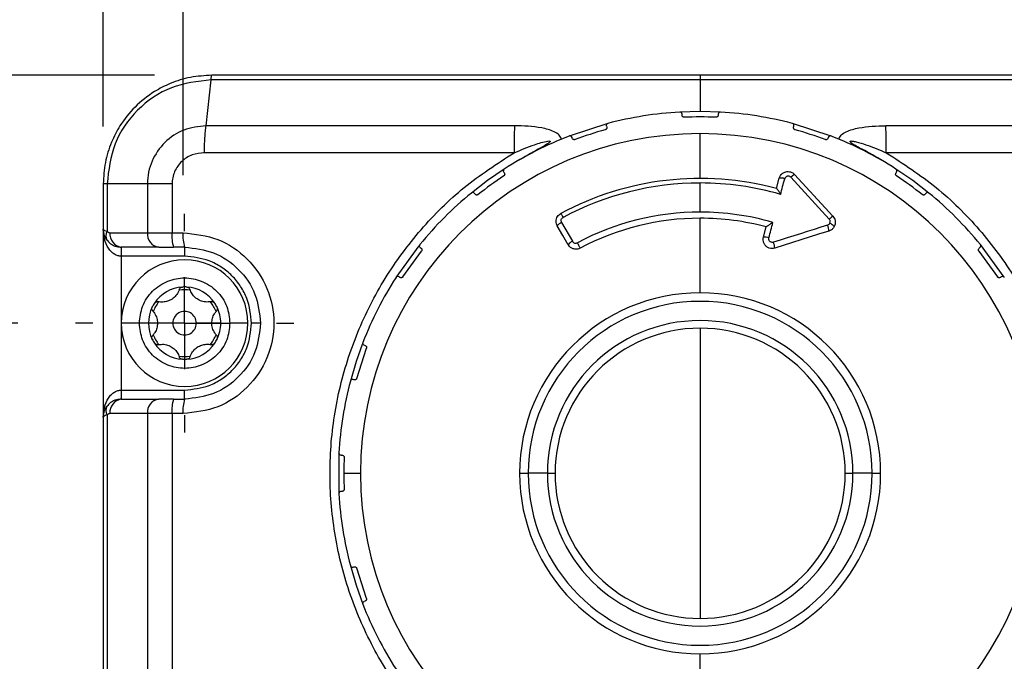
# Model space of a CAD drawing. Header units: millimetres. Extents: x 16 to 683, y 16 to 524.
# Tile 7 of 26: x 127 to 181, y 366 to 402. Entities that reach past the tile are written whole.
import ezdxf

# ---------------------------------------------------------------- set-up
doc = ezdxf.new("R2010")
doc.units = ezdxf.units.MM
doc.header["$LTSCALE"] = 2.5
doc.linetypes.add('CENTERX2', pattern=[20.32, 12.7, -2.54, 2.54, -2.54])
doc.layers.add('CENTER', color=40, linetype='CENTERX2')
doc.layers.add('DIMENSIONS', color=140, linetype='Continuous', lineweight=25)
doc.styles.add('SLDTEXTSTYLE0', font='TXT', dxfattribs={"width": 0.7})
doc.dimstyles.new('SLDDIMSTYLE0', dxfattribs={"dimtxt": 5.39502, "dimasz": 8.255, "dimexe": 0, "dimexo": 0.0625, "dimgap": 1.348755, "dimtad": 0, "dimtih": 1, "dimtoh": 1, "dimrnd": 1e-09, "dimzin": 12, "dimdsep": 46, "dimtxsty": 'SLDTEXTSTYLE0', "dimsah": 1, "dimcen": 0.09, "dimadec": 0, "dimazin": 3, "dimtfac": 1, "dimtmove": 0, "dimatfit": 0, "dimfxl": 0, "dimfrac": 2, "dimtolj": 1, "dimtzin": 12, "dimarcsym": 0})
doc.dimstyles.new('SLDDIMSTYLE1', dxfattribs={"dimtxt": 5.39502, "dimasz": 8.255, "dimexe": 0, "dimexo": 0.0625, "dimgap": 1.348755, "dimtad": 0, "dimtih": 1, "dimtoh": 1, "dimrnd": 1e-09, "dimzin": 12, "dimdsep": 46, "dimtxsty": 'SLDTEXTSTYLE0', "dimsah": 1, "dimcen": 0.09, "dimadec": 0, "dimazin": 3, "dimtfac": 1, "dimtofl": 0, "dimtmove": 0, "dimatfit": 3, "dimfxl": 0, "dimfrac": 2, "dimtolj": 1, "dimtzin": 12, "dimarcsym": 0})
doc.dimstyles.new('SLDDIMSTYLE2', dxfattribs={"dimtxt": 5.39502, "dimasz": 8.255, "dimexe": 0, "dimexo": 0.0625, "dimgap": 1.348755, "dimtad": 0, "dimtih": 1, "dimtoh": 1, "dimrnd": 1e-09, "dimzin": 4, "dimdsep": 46, "dimtxsty": 'SLDTEXTSTYLE0', "dimsah": 1, "dimcen": 0.09, "dimadec": 0, "dimazin": 1, "dimtfac": 1, "dimtofl": 0, "dimtmove": 0, "dimatfit": 3, "dimfxl": 0, "dimfrac": 2, "dimtolj": 1, "dimtzin": 12, "dimarcsym": 0})

# ---------------------------------------------------------------- blocks, each defined once
blk = doc.blocks.new('_D')
at = {"layer": 'DIMENSIONS'}
for p, q in [((135.977, 392.965), (135.977, 427.072)), ((193.144, 392.965), (193.144, 427.072)), ((135.977, 419.135), (120.102, 419.135)), ((156.09, 419.135), (154.278, 419.135)), ((154.278, 419.135), (154.278, 410.56)), ((172.121, 419.135), (173.933, 419.135)), ((173.933, 419.135), (173.933, 410.56)), ((193.144, 419.135), (209.019, 419.135)), ((154.278, 410.56), (156.09, 410.56)), ((173.933, 410.56), (172.121, 410.56))]:
    blk.add_line(p, q, dxfattribs=at)
for points in [[(135.977, 419.135), (127.722, 420.405), (127.722, 417.865)], [(193.144, 419.135), (201.399, 417.865), (201.399, 420.405)]]:
    blk.add_solid(points, dxfattribs=at)
at = {"layer": 'DIMENSIONS', "char_height": 5.2917, "attachment_point": 1, "style": 'SLDTEXTSTYLE0'}
for s, insert in [('57.2', (156.09, 427.164)), ('2.25', (156.09, 417.382))]:
    blk.add_mtext(s, dxfattribs=dict(at, insert=insert))
blk = doc.blocks.new('_D_1')
at = {"layer": 'DIMENSIONS'}
for p, q in [((126.845, 384.79), (102.56, 384.79)), ((110.497, 384.79), (110.497, 365.808)), ((102.482, 356.026), (100.67, 356.026)), ((100.67, 356.026), (100.67, 347.451)), ((118.513, 356.026), (120.325, 356.026)), ((120.325, 356.026), (120.325, 347.451)), ((100.67, 347.451), (102.482, 347.451)), ((120.325, 347.451), (118.513, 347.451)), ((110.497, 318.19), (110.497, 346.243)), ((126.845, 318.19), (102.56, 318.19))]:
    blk.add_line(p, q, dxfattribs=at)
for points in [[(110.497, 384.79), (109.227, 376.535), (111.767, 376.535)], [(110.497, 318.19), (111.767, 326.445), (109.227, 326.445)]]:
    blk.add_solid(points, dxfattribs=at)
at = {"layer": 'DIMENSIONS', "char_height": 5.2917, "attachment_point": 1, "style": 'SLDTEXTSTYLE0'}
for s, insert in [('66.6', (102.482, 364.055)), ('2.62', (102.482, 354.273))]:
    blk.add_mtext(s, dxfattribs=dict(at, insert=insert))
blk = doc.blocks.new('_D_2')
at = {"layer": 'DIMENSIONS'}
for p, q in [((131.56, 395.665), (131.56, 448.429)), ((197.56, 395.665), (197.56, 448.429)), ((131.56, 440.492), (148.779, 440.492)), ((156.09, 440.492), (154.278, 440.492)), ((154.278, 440.492), (154.278, 431.917)), ((172.121, 440.492), (173.933, 440.492)), ((173.933, 440.492), (173.933, 431.917)), ((197.56, 440.492), (179.432, 440.492)), ((154.278, 431.917), (156.09, 431.917)), ((173.933, 431.917), (172.121, 431.917))]:
    blk.add_line(p, q, dxfattribs=at)
for points in [[(131.56, 440.492), (139.815, 439.222), (139.815, 441.762)], [(197.56, 440.492), (189.305, 441.762), (189.305, 439.222)]]:
    blk.add_solid(points, dxfattribs=at)
at = {"layer": 'DIMENSIONS', "char_height": 5.2917, "attachment_point": 1, "style": 'SLDTEXTSTYLE0'}
for s, insert in [('66.0', (156.09, 448.521)), ('2.60', (156.09, 438.739))]:
    blk.add_mtext(s, dxfattribs=dict(at, insert=insert))
blk = doc.blocks.new('_D_3')
at = {"layer": 'DIMENSIONS'}
for p, q in [((134.385, 398.49), (76.038, 398.49)), ((83.975, 398.49), (83.975, 365.808)), ((75.959, 356.026), (74.148, 356.026)), ((74.148, 356.026), (74.148, 347.451)), ((91.991, 356.026), (93.803, 356.026)), ((93.803, 356.026), (93.803, 347.451)), ((74.148, 347.451), (75.959, 347.451)), ((93.803, 347.451), (91.991, 347.451)), ((83.975, 304.49), (83.975, 346.243)), ((134.385, 304.49), (76.038, 304.49))]:
    blk.add_line(p, q, dxfattribs=at)
for points in [[(83.975, 398.49), (82.705, 390.235), (85.245, 390.235)], [(83.975, 304.49), (85.245, 312.745), (82.705, 312.745)]]:
    blk.add_solid(points, dxfattribs=at)
at = {"layer": 'DIMENSIONS', "char_height": 5.2917, "attachment_point": 1, "style": 'SLDTEXTSTYLE0'}
for s, insert in [('94.0', (75.959, 364.055)), ('3.70', (75.959, 354.273))]:
    blk.add_mtext(s, dxfattribs=dict(at, insert=insert))
blk = doc.blocks.new('SW_CENTERMARKSYMBOL_0')
at = {"layer": 'CENTER', "color": 0}
for p, q in [((0, 5.08), (0, 6.04)), ((0, 0), (0, 2.54)), ((-5.08, 0), (-6.04, 0)), ((0, 0), (-2.54, 0)), ((0, 0), (0, -2.54)), ((0, 0), (2.54, 0)), ((5.08, 0), (6.04, 0)), ((0, -5.08), (0, -6.04))]:
    blk.add_line(p, q, dxfattribs=at)

msp = doc.modelspace()

# ---------------------------------------------------------------- linework, layer by layer
for p, q in [((164.56, 398.49), (137.56, 398.49)), ((164.56, 398.49), (164.56, 398.238)), ((191.56, 398.49), (164.56, 398.49)), ((137.246, 395.705), (137.532, 398.238)), ((164.56, 398.238), (137.532, 398.238)), ((164.56, 398.238), (164.56, 396.49)), ((164.56, 396.49), (163.434, 396.459)), ((163.56, 396.291), (163.56, 396.339)), ((165.687, 396.459), (164.56, 396.49)), ((165.56, 396.339), (165.56, 396.291)), ((159.461, 395.829), (157.318, 395.133)), ((171.803, 395.133), (169.659, 395.829)), ((154.295, 395.705), (137.246, 395.705)), ((159.378, 395.676), (159.372, 395.713)), ((159.378, 395.676), (159.393, 395.631)), ((164.56, 392.79), (164.56, 395.269)), ((169.722, 395.594), (169.728, 395.631)), ((169.728, 395.631), (169.743, 395.676)), ((191.875, 395.705), (174.826, 395.705)), ((157.491, 395.013), (157.476, 395.058)), ((171.645, 395.058), (171.63, 395.013)), ((154.27, 394.209), (137.149, 394.209)), ((191.972, 394.21), (174.851, 394.209)), ((153.703, 393.136), (153.68, 393.206)), ((153.703, 393.136), (153.731, 393.097)), ((175.39, 393.097), (175.418, 393.136)), ((131.56, 392.49), (131.56, 389.99)), ((134.004, 392.49), (131.773, 392.49)), ((131.773, 392.49), (131.773, 389.867)), ((134.004, 392.49), (134.004, 389.79)), ((135.365, 392.49), (135.365, 389.79)), ((164.56, 390.93), (164.56, 392.538)), ((168.779, 392.235), (168.93, 392.798)), ((168.93, 392.798), (168.931, 392.803)), ((169.234, 392.769), (169.234, 392.771)), ((171.698, 390.536), (169.575, 392.852)), ((171.898, 390.697), (169.782, 393.007)), ((152.113, 391.921), (152.085, 391.96)), ((177.036, 391.96), (177.008, 391.921)), ((156.901, 390.359), (156.901, 390.358)), ((156.901, 390.358), (157.504, 389.315)), ((164.56, 386.468), (164.56, 390.59)), ((131.56, 389.99), (131.56, 379.59)), ((131.931, 389.79), (134.004, 389.79)), ((134.004, 389.79), (135.365, 389.79)), ((135.365, 389.79), (135.977, 389.79)), ((168.059, 389.546), (168.21, 390.11)), ((134.634, 388.99), (132.56, 388.99)), ((132.56, 388.99), (132.56, 388.49)), ((134.634, 388.99), (135.451, 388.99)), ((136.06, 388.99), (135.451, 388.99)), ((136.06, 388.99), (136.06, 388.49)), ((149.01, 389.068), (147.745, 387.318)), ((148.124, 387.351), (149.153, 388.766)), ((149.09, 388.966), (149.129, 388.938)), ((179.968, 388.766), (180.996, 387.351)), ((179.992, 388.938), (180.03, 388.966)), ((181.362, 387.34), (180.054, 389.137)), ((136.06, 388.49), (132.56, 388.49)), ((132.56, 388.49), (132.56, 381.09)), ((147.954, 387.32), (147.915, 387.348)), ((181.206, 387.348), (181.167, 387.32)), ((133.56, 384.79), (132.56, 384.79)), ((135.41, 384.79), (134.56, 384.79)), ((137.56, 384.79), (136.71, 384.79)), ((138.06, 384.79), (137.56, 384.79)), ((139.56, 384.79), (138.56, 384.79)), ((140.26, 384.79), (139.76, 384.79)), ((164.56, 384.512), (164.56, 376.49)), ((145.573, 381.74), (146.113, 383.404)), ((145.992, 383.575), (146.038, 383.56)), ((145.42, 381.658), (145.374, 381.673)), ((132.56, 381.09), (132.56, 380.59)), ((132.56, 381.09), (136.06, 381.09)), ((136.06, 380.59), (136.06, 381.09)), ((132.56, 380.59), (134.634, 380.59)), ((135.451, 380.59), (134.634, 380.59)), ((135.451, 380.59), (136.06, 380.59)), ((131.56, 379.59), (131.56, 323.39)), ((131.773, 379.714), (131.773, 323.267)), ((134.004, 379.79), (131.931, 379.79)), ((135.365, 379.79), (134.004, 379.79)), ((134.004, 379.79), (134.004, 323.19)), ((135.365, 379.79), (135.365, 323.19)), ((135.977, 379.79), (135.365, 379.79)), ((144.592, 377.613), (144.592, 375.367)), ((144.592, 377.613), (144.592, 377.61)), ((144.712, 377.49), (144.76, 377.49)), ((144.86, 376.49), (145.781, 376.49)), ((154.582, 376.49), (155.054, 376.49)), ((156.116, 376.49), (155.054, 376.49)), ((156.116, 376.49), (156.539, 376.49)), ((164.56, 376.49), (164.56, 368.469)), ((172.582, 376.49), (173.005, 376.49)), ((174.067, 376.49), (173.005, 376.49)), ((174.067, 376.49), (174.538, 376.49)), ((144.592, 375.367), (144.592, 375.37)), ((144.76, 375.49), (144.712, 375.49)), ((145.374, 371.308), (145.42, 371.323)), ((146.113, 369.577), (145.573, 371.24)), ((146.038, 369.42), (145.992, 369.406)), ((164.56, 362.39), (164.56, 366.512))]:
    msp.add_line(p, q)
at = {"flags": 128}
for points in [[(191.589, 398.237), (178.092, 398.238), (164.56, 398.238)], [(153.733, 393.306), (152.805, 392.671), (151.913, 391.984)], [(177.209, 391.983), (176.316, 392.671), (175.386, 393.307)], [(169.004, 391.91), (169.032, 392.018), (169.061, 392.125), (169.09, 392.232), (169.119, 392.34), (169.147, 392.447), (169.176, 392.554), (169.205, 392.662), (169.234, 392.769)], [(156.861, 390.857), (156.863, 390.853), (156.87, 390.841), (156.881, 390.821), (156.895, 390.794), (156.913, 390.761), (156.933, 390.722), (156.956, 390.68), (156.98, 390.635)], [(168.36, 389.507), (168.388, 389.614), (168.417, 389.72), (168.445, 389.826), (168.474, 389.932), (168.502, 390.039), (168.531, 390.145), (168.559, 390.251), (168.587, 390.357)], [(157.265, 389.127), (156.968, 389.641), (156.664, 390.167)], [(171.608, 390.206), (171.234, 390.088), (170.86, 389.97), (170.485, 389.852), (170.111, 389.734), (169.736, 389.616), (169.362, 389.498), (168.987, 389.38), (168.612, 389.262)], [(171.68, 389.882), (171.111, 389.703), (168.692, 388.94)], [(157.933, 388.936), (157.926, 388.948), (157.914, 388.97), (157.898, 389.001), (157.878, 389.039), (157.854, 389.083), (157.828, 389.132), (157.801, 389.184), (157.773, 389.235)], [(145.873, 383.615), (145.539, 382.671), (145.222, 381.592)], [(145.222, 371.39), (145.539, 370.31), (145.916, 369.252)]]:
    msp.add_lwpolyline(points, dxfattribs=at)
for centre, radius, start, end in [((164.56, 376.489), 20.001, 93.2299, 104.7701), ((164.56, 376.489), 20.001, 75.2299, 86.7701), ((164.56, 376.494), 19.696, 87.4547, 92.5453), ((164.56, 376.49), 18.779, 90, 180), ((192.231, 394.315), 37.961, 177.9019, 180.1593), ((164.562, 376.485), 19.706, 105.4558, 110.5437), ((164.56, 376.49), 18.779, 360, 90), ((164.559, 376.485), 19.706, 69.4563, 74.5442), ((136.89, 394.315), 37.961, 359.8407, 2.0981), ((164.56, 376.491), 19.999, 111.2296, 122.7756), ((164.559, 376.488), 20.002, 57.2301, 68.7697), ((164.559, 376.493), 19.697, 123.4549, 128.5452), ((164.56, 376.49), 16.3, 74.9863, 118.1864), ((164.56, 376.49), 16.047, 90, 118.1867), ((164.56, 376.489), 16.049, 73.9261, 89.9994), ((169.036, 392.315), 0.495, 66.503, 102.3901), ((169.034, 392.321), 0.492, 65.9553, 101.9868), ((170.104, 392.361), 0.722, 116.4974, 137.0514), ((164.562, 376.493), 19.697, 51.4548, 56.5451), ((164.559, 376.491), 19.999, 129.2238, 140.7778), ((164.559, 376.489), 20.001, 39.2248, 50.7699), ((164.56, 376.49), 14.44, 90, 118.0374), ((164.56, 376.49), 14.44, 73.8061, 90.0001), ((157.09, 389.874), 0.521, 111.3622, 145.3029), ((157.097, 389.872), 0.524, 111.9423, 145.7519), ((164.56, 376.49), 14.1, 90, 118.0373), ((164.56, 376.49), 14.1, 75, 90.0001), ((172.491, 389.757), 1.111, 122.2069, 135.4772), ((171.547, 389.809), 0.529, 36.6042, 70.0075), ((132.17, 389.62), 0.467, 148.1474, 211.8526), ((132.657, 389.714), 0.73, 174.0262, 262.4025), ((134.731, 389.714), 0.73, 174.0264, 262.4024), ((137.301, 389.593), 1.946, 174.1692, 198.028), ((137.951, 389.592), 1.985, 174.2799, 197.6636), ((170.671, 389.828), 1.01, 3.0899, 22.0009), ((157.718, 388.797), 0.56, 112.4499, 143.922), ((168.134, 388.952), 0.599, 67.913, 97.2625), ((167.297, 388.764), 1.406, 7.2094, 20.743), ((136.06, 384.79), 3.5, 0, 180), ((164.561, 376.49), 20, 147.2224, 158.7792), ((136.06, 384.79), 2, 93.4368, 146.5629), ((136.06, 384.79), 1.851, 80.3565, 99.6435), ((136.06, 384.795), 1.995, 86.5548, 93.4452), ((136.06, 384.79), 2, 33.4371, 86.5632), ((136.06, 384.79), 1.85, 140.3511, 159.6485), ((136.061, 384.79), 1.85, 20.3515, 39.6489), ((164.56, 376.49), 9.978, 90, 180), ((164.56, 376.49), 9.506, 360, 180), ((164.56, 376.49), 9.978, 0, 90), ((136.06, 384.79), 2, 153.4369, 206.5631), ((136.059, 384.791), 1.999, 146.5616, 153.4406), ((136.06, 384.79), 0.65, 359.9997, 180.0003), ((136.062, 384.791), 1.999, 26.5594, 33.4384), ((136.06, 384.79), 2, 0.0002, 26.563), ((164.56, 376.49), 8.444, 360, 180), ((136.06, 384.79), 3.5, 180, 360), ((136.06, 384.79), 0.65, 179.9997, 0.0003), ((136.06, 384.79), 2, 333.437, 359.9998), ((164.56, 376.49), 8.021, 90, 180), ((164.56, 376.49), 8.021, 0, 90), ((136.059, 384.79), 1.999, 206.5594, 213.4384), ((136.06, 384.79), 1.85, 200.3524, 219.6466), ((136.06, 384.79), 1.85, 320.3534, 339.6476), ((136.062, 384.79), 1.999, 326.5616, 333.4406), ((136.06, 384.79), 2, 213.4371, 266.5632), ((136.06, 384.79), 2, 273.4368, 326.5629), ((136.06, 384.791), 1.851, 260.3565, 279.6435), ((136.06, 384.786), 1.995, 266.5548, 273.4452), ((164.561, 376.49), 20, 165.2205, 176.7809), ((132.657, 379.866), 0.73, 97.5975, 185.9738), ((134.731, 379.866), 0.73, 97.5975, 185.9739), ((137.301, 379.988), 1.946, 161.972, 185.8308), ((137.951, 379.988), 1.985, 162.3364, 185.7201), ((132.17, 379.96), 0.467, 148.1474, 211.8526), ((164.56, 376.49), 19.7, 177.4552, 179.9999), ((164.562, 376.49), 19.701, 180.0001, 182.5447), ((164.56, 376.49), 18.779, 180, 270), ((164.56, 376.49), 9.978, 180.0001, 270), ((164.56, 376.49), 9.506, 180, 360), ((164.56, 376.49), 8.444, 180.0001, 359.9999), ((164.56, 376.49), 8.021, 180, 270.0001), ((164.56, 376.49), 18.779, 270, 360), ((164.56, 376.49), 9.978, 270, 360), ((164.56, 376.49), 8.021, 269.9999, 0), ((164.56, 376.49), 20, 183.2188, 194.7823), ((164.56, 376.49), 20, 201.2176, 212.7835)]:
    msp.add_arc(centre, radius, start, end)
for points, knots in [([(137.56, 398.49), (137.166, 398.468), (136.38, 398.423), (135.314, 398.086), (134.265, 397.552), (133.293, 396.781), (132.51, 395.801), (131.97, 394.755), (131.628, 393.673), (131.583, 392.886), (131.56, 392.49)], [0, 0, 0, 0, 0.1255888, 0.250043, 0.3530486, 0.4999237, 0.6417604, 0.7494472, 0.8740616, 1, 1, 1, 1]), ([(137.532, 398.238), (137.532, 398.301), (137.531, 398.387), (137.554, 398.469), (137.56, 398.49)], [0, 0, 0, 0, 0.735944, 1, 1, 1, 1]), ([(137.532, 398.238), (136.778, 398.153), (135.27, 397.982), (133.368, 396.655), (132.034, 394.756), (131.86, 393.247), (131.773, 392.49)], [0, 0, 0, 0, 0.249908, 0.499734, 0.749297, 1, 1, 1, 1]), ([(163.56, 396.339), (163.551, 396.375), (163.532, 396.443), (163.465, 396.454), (163.434, 396.459)], [0, 0, 0, 0, 0.541638, 1, 1, 1, 1]), ([(163.686, 396.171), (163.676, 396.171), (163.658, 396.172), (163.63, 396.181), (163.6, 396.199), (163.568, 396.236), (163.563, 396.271), (163.56, 396.291)], [0, 0, 0, 0, 0.147548, 0.282241, 0.457946, 0.692016, 1, 1, 1, 1]), ([(165.56, 396.291), (165.557, 396.27), (165.553, 396.239), (165.526, 396.205), (165.501, 396.186), (165.474, 396.175), (165.452, 396.171), (165.439, 396.171), (165.435, 396.171)], [0, 0, 0, 0, 0.321293, 0.47562, 0.658738, 0.79977, 0.93215, 1, 1, 1, 1]), ([(165.687, 396.459), (165.656, 396.454), (165.589, 396.443), (165.57, 396.375), (165.56, 396.339)], [0, 0, 0, 0, 0.456364, 1, 1, 1, 1]), ([(159.461, 395.829), (159.438, 395.819), (159.388, 395.796), (159.378, 395.742), (159.372, 395.713)], [0, 0, 0, 0, 0.470662, 1, 1, 1, 1]), ([(169.743, 395.676), (169.745, 395.711), (169.75, 395.781), (169.689, 395.813), (169.659, 395.829)], [0, 0, 0, 0, 0.507117, 1, 1, 1, 1]), ([(137.246, 395.705), (136.824, 395.655), (135.984, 395.557), (134.907, 394.828), (134.308, 393.948), (134.043, 393.137), (134.017, 392.708), (134.004, 392.49)], [0, 0, 0, 0, 0.250032, 0.497208, 0.745331, 0.870502, 1, 1, 1, 1]), ([(137.149, 394.209), (137.152, 394.349), (137.159, 394.622), (137.18, 395.017), (137.206, 395.376), (137.233, 395.601), (137.246, 395.705)], [0, 0, 0, 0, 0.279685, 0.547195, 0.790822, 1, 1, 1, 1]), ([(156.889, 394.96), (156.877, 395), (156.853, 395.082), (156.724, 395.238), (156.378, 395.445), (155.543, 395.663), (154.799, 395.688), (154.295, 395.705)], [0, 0, 0, 0, 0.043288, 0.090792, 0.210644, 0.464861, 1, 1, 1, 1]), ([(159.393, 395.631), (159.396, 395.61), (159.401, 395.579), (159.387, 395.538), (159.369, 395.513), (159.347, 395.494), (159.327, 395.483), (159.315, 395.479), (159.311, 395.478)], [0, 0, 0, 0, 0.321347, 0.475626, 0.658757, 0.799776, 0.932142, 1, 1, 1, 1]), ([(169.81, 395.478), (169.801, 395.481), (169.784, 395.487), (169.76, 395.505), (169.737, 395.531), (169.724, 395.564), (169.723, 395.586), (169.722, 395.594)], [0, 0, 0, 0, 0.182741, 0.349567, 0.567174, 0.856974, 1, 1, 1, 1]), ([(172.232, 394.96), (172.244, 395), (172.268, 395.083), (172.398, 395.239), (172.746, 395.445), (173.581, 395.663), (174.323, 395.688), (174.826, 395.705)], [0, 0, 0, 0, 0.043466, 0.091216, 0.211902, 0.466091, 1, 1, 1, 1]), ([(154.27, 394.209), (154.647, 394.364), (155.26, 394.614), (155.924, 394.824), (156.219, 394.864), (156.261, 394.854), (156.27, 394.847), (156.273, 394.841), (156.273, 394.834), (156.269, 394.822), (156.257, 394.806), (156.2, 394.751), (155.98, 394.612), (155.385, 394.278), (154.844, 393.971), (154.464, 393.755)], [0, 0, 0, 0, 0.288614, 0.468565, 0.492562, 0.496969, 0.498594, 0.500051, 0.501606, 0.503465, 0.508471, 0.515421, 0.559874, 0.690888, 1, 1, 1, 1]), ([(157.476, 395.058), (157.456, 395.089), (157.431, 395.129), (157.381, 395.14), (157.352, 395.142), (157.332, 395.137), (157.318, 395.133)], [0, 0, 0, 0, 0.536786, 0.692598, 0.773221, 1, 1, 1, 1]), ([(157.647, 394.937), (157.638, 394.935), (157.62, 394.929), (157.59, 394.929), (157.556, 394.938), (157.515, 394.963), (157.5, 394.995), (157.491, 395.013)], [0, 0, 0, 0, 0.1475379, 0.2822324, 0.4579478, 0.691994, 1, 1, 1, 1]), ([(171.63, 395.013), (171.621, 394.994), (171.607, 394.966), (171.571, 394.942), (171.542, 394.931), (171.512, 394.929), (171.49, 394.932), (171.478, 394.936), (171.474, 394.937)], [0, 0, 0, 0, 0.3213, 0.475597, 0.658754, 0.799774, 0.932147, 1, 1, 1, 1]), ([(171.803, 395.133), (171.797, 395.135), (171.784, 395.14), (171.754, 395.143), (171.694, 395.133), (171.665, 395.089), (171.645, 395.058)], [0, 0, 0, 0, 0.083886, 0.228619, 0.461097, 1, 1, 1, 1]), ([(174.656, 393.755), (174.283, 393.979), (173.698, 394.329), (173.053, 394.623), (172.863, 394.807), (172.852, 394.823), (172.848, 394.834), (172.848, 394.841), (172.851, 394.847), (172.86, 394.854), (172.877, 394.858), (172.918, 394.861), (173.024, 394.849), (173.297, 394.787), (173.93, 394.591), (174.475, 394.365), (174.851, 394.209)], [0, 0, 0, 0, 0.3098074, 0.4845489, 0.4914774, 0.4964506, 0.4982914, 0.4998401, 0.5013081, 0.5029631, 0.5074149, 0.5137157, 0.5316103, 0.5826547, 0.7120049, 1, 1, 1, 1]), ([(137.149, 394.209), (136.92, 394.186), (136.462, 394.14), (135.865, 393.755), (135.533, 393.275), (135.385, 392.836), (135.372, 392.605), (135.365, 392.49)], [0, 0, 0, 0, 0.249222, 0.498582, 0.747838, 0.874963, 1, 1, 1, 1]), ([(164.56, 355.99), (163.438, 356.044), (161.205, 356.15), (157.943, 357.002), (154.867, 358.331), (152.045, 360.157), (149.562, 362.41), (147.476, 365.042), (145.847, 367.975), (144.714, 371.137), (144.109, 374.438), (144.048, 377.796), (144.532, 381.119), (145.55, 384.318), (147.072, 387.311), (149.064, 390.008), (151.452, 392.383), (153.329, 393.599), (154.27, 394.209)], [0, 0, 0, 0, 0.062838, 0.125123, 0.187782, 0.250067, 0.31268, 0.374987, 0.437575, 0.499942, 0.562509, 0.624943, 0.687462, 0.749934, 0.812379, 0.874877, 0.937257, 1, 1, 1, 1]), ([(174.851, 394.209), (175.792, 393.599), (177.669, 392.383), (180.057, 390.007), (182.049, 387.311), (183.571, 384.318), (184.588, 381.119), (185.073, 377.797), (185.012, 374.438), (184.407, 371.137), (183.274, 367.975), (181.645, 365.042), (179.558, 362.41), (177.075, 360.157), (174.254, 358.331), (171.178, 357.002), (167.916, 356.15), (165.682, 356.044), (164.56, 355.99)], [0, 0, 0, 0, 0.062747, 0.125123, 0.187623, 0.250062, 0.312526, 0.37505, 0.437478, 0.500052, 0.562425, 0.625014, 0.687328, 0.749938, 0.812221, 0.874879, 0.937162, 1, 1, 1, 1]), ([(153.733, 393.306), (153.733, 393.306), (153.733, 393.306), (153.732, 393.305), (153.728, 393.303), (153.714, 393.292), (153.688, 393.262), (153.683, 393.227), (153.68, 393.206)], [0, 0, 0, 0, 0.001873, 0.007534, 0.029995, 0.119971, 0.47785, 1, 1, 1, 1]), ([(153.731, 393.097), (153.741, 393.078), (153.755, 393.05), (153.754, 393.007), (153.745, 392.977), (153.729, 392.952), (153.714, 392.936), (153.704, 392.929), (153.7, 392.926)], [0, 0, 0, 0, 0.321311, 0.475607, 0.65878, 0.799779, 0.93215, 1, 1, 1, 1]), ([(168.931, 392.803), (168.951, 392.854), (168.988, 392.951), (169.089, 393.057), (169.193, 393.123), (169.305, 393.162), (169.428, 393.175), (169.56, 393.153), (169.684, 393.098), (169.749, 393.037), (169.782, 393.007)], [0, 0, 0, 0, 0.154916, 0.289865, 0.404797, 0.499648, 0.624643, 0.749697, 0.874817, 1, 1, 1, 1]), ([(175.367, 393.026), (175.369, 393.046), (175.372, 393.071), (175.386, 393.092), (175.39, 393.097)], [0, 0, 0, 0, 0.75458, 1, 1, 1, 1]), ([(175.421, 392.926), (175.413, 392.932), (175.399, 392.943), (175.381, 392.967), (175.369, 392.995), (175.368, 393.016), (175.367, 393.026)], [0, 0, 0, 0, 0.240696, 0.460429, 0.747118, 1, 1, 1, 1]), ([(175.418, 393.136), (175.431, 393.17), (175.449, 393.214), (175.429, 393.26), (175.413, 393.286), (175.397, 393.298), (175.386, 393.307)], [0, 0, 0, 0, 0.5368, 0.689943, 0.773221, 1, 1, 1, 1]), ([(131.773, 392.49), (131.714, 392.491), (131.643, 392.493), (131.572, 392.491), (131.56, 392.49)], [0, 0, 0, 0, 0.830191, 1, 1, 1, 1]), ([(135.365, 392.49), (135.113, 392.49), (134.659, 392.49), (134.206, 392.49), (134.004, 392.49)], [0, 0, 0, 0, 0.556221, 1, 1, 1, 1]), ([(169.575, 392.852), (169.562, 392.865), (169.536, 392.889), (169.486, 392.91), (169.433, 392.92), (169.379, 392.914), (169.329, 392.895), (169.287, 392.862), (169.252, 392.821), (169.24, 392.787), (169.234, 392.771)], [0, 0, 0, 0, 0.124381, 0.251519, 0.378072, 0.502054, 0.625385, 0.751129, 0.876662, 1, 1, 1, 1]), ([(152.085, 391.96), (152.056, 391.983), (152.007, 392.023), (151.94, 392.003), (151.917, 391.987), (151.914, 391.984), (151.913, 391.984), (151.913, 391.984)], [0, 0, 0, 0, 0.545492, 0.944519, 0.986089, 0.999119, 1, 1, 1, 1]), ([(152.285, 391.898), (152.277, 391.893), (152.262, 391.882), (152.234, 391.873), (152.199, 391.87), (152.152, 391.881), (152.127, 391.907), (152.113, 391.921)], [0, 0, 0, 0, 0.147547, 0.28223, 0.457943, 0.691953, 1, 1, 1, 1]), ([(168.783, 392.234), (168.787, 392.231), (168.799, 392.223), (168.83, 392.184), (168.875, 392.123), (168.937, 392.024), (168.978, 391.953), (169.004, 391.91)], [0, 0, 0, 0, 0.037355, 0.111062, 0.374886, 0.620218, 1, 1, 1, 1]), ([(177.008, 391.921), (176.993, 391.906), (176.971, 391.884), (176.93, 391.872), (176.898, 391.871), (176.87, 391.878), (176.85, 391.888), (176.839, 391.895), (176.836, 391.898)], [0, 0, 0, 0, 0.3212977, 0.4756131, 0.6587619, 0.7997979, 0.9321761, 1, 1, 1, 1]), ([(177.209, 391.983), (177.181, 391.997), (177.12, 392.028), (177.066, 391.984), (177.036, 391.96)], [0, 0, 0, 0, 0.456384, 1, 1, 1, 1]), ([(156.597, 390.417), (156.601, 390.465), (156.609, 390.56), (156.67, 390.687), (156.754, 390.79), (156.826, 390.835), (156.861, 390.857)], [0, 0, 0, 0, 0.270465, 0.527295, 0.770494, 1, 1, 1, 1]), ([(156.662, 390.171), (156.643, 390.21), (156.606, 390.287), (156.6, 390.374), (156.597, 390.417)], [0, 0, 0, 0, 0.499959, 1, 1, 1, 1]), ([(156.901, 390.359), (156.89, 390.384), (156.87, 390.433), (156.877, 390.515), (156.909, 390.575), (156.946, 390.614), (156.969, 390.628), (156.98, 390.635)], [0, 0, 0, 0, 0.249224, 0.497606, 0.747019, 0.874265, 1, 1, 1, 1]), ([(168.21, 390.11), (168.213, 390.114), (168.223, 390.128), (168.252, 390.148), (168.294, 390.179), (168.358, 390.222), (168.458, 390.282), (168.538, 390.328), (168.587, 390.357)], [0, 0, 0, 0, 0.035827, 0.111358, 0.227911, 0.38459, 0.620731, 1, 1, 1, 1]), ([(171.727, 390.306), (171.713, 390.283), (171.683, 390.238), (171.633, 390.217), (171.608, 390.206)], [0, 0, 0, 0, 0.501214, 1, 1, 1, 1]), ([(171.727, 390.306), (171.735, 390.325), (171.751, 390.363), (171.751, 390.426), (171.736, 390.487), (171.711, 390.52), (171.698, 390.536)], [0, 0, 0, 0, 0.246586, 0.498873, 0.752085, 1, 1, 1, 1]), ([(171.898, 390.697), (171.923, 390.666), (171.977, 390.598), (172.026, 390.464), (172.039, 390.295), (171.995, 390.184), (171.971, 390.125)], [0, 0, 0, 0, 0.191736, 0.422409, 0.69189, 1, 1, 1, 1]), ([(131.56, 389.99), (131.583, 389.963), (131.638, 389.896), (131.723, 389.878), (131.773, 389.867)], [0, 0, 0, 0, 0.415797, 1, 1, 1, 1]), ([(131.773, 389.374), (131.721, 389.452), (131.596, 389.637), (131.573, 389.861), (131.56, 389.99)], [0, 0, 0, 0, 0.419877, 1, 1, 1, 1]), ([(132.56, 388.49), (132.497, 388.496), (132.368, 388.506), (132.18, 388.593), (132.001, 388.734), (131.784, 389.004), (131.599, 389.433), (131.573, 389.804), (131.56, 389.99)], [0, 0, 0, 0, 0.095146, 0.195429, 0.308788, 0.437652, 0.718458, 1, 1, 1, 1]), ([(131.773, 389.867), (131.795, 389.845), (131.839, 389.801), (131.9, 389.794), (131.931, 389.79)], [0, 0, 0, 0, 0.500009, 1, 1, 1, 1]), ([(135.977, 389.79), (136.631, 389.716), (137.939, 389.566), (139.608, 388.416), (140.727, 386.764), (141.123, 384.794), (140.73, 382.822), (139.611, 381.168), (137.941, 380.015), (136.631, 379.865), (135.977, 379.79)], [0, 0, 0, 0, 0.124746, 0.249601, 0.37462, 0.499766, 0.624969, 0.750156, 0.875142, 1, 1, 1, 1]), ([(156.664, 390.167), (156.664, 390.167), (156.664, 390.168), (156.663, 390.169), (156.662, 390.17), (156.662, 390.171)], [0, 0, 0, 0, 0.25044, 0.500684, 1, 1, 1, 1]), ([(171.971, 390.125), (171.944, 390.082), (171.885, 389.993), (171.775, 389.917), (171.701, 389.89), (171.68, 389.882)], [0, 0, 0, 0, 0.38726, 0.826192, 1, 1, 1, 1]), ([(131.773, 389.374), (131.821, 389.32), (131.922, 389.207), (132.105, 389.092), (132.321, 389.008), (132.472, 388.997), (132.56, 388.99)], [0, 0, 0, 0, 0.238363, 0.500039, 0.709118, 1, 1, 1, 1]), ([(157.504, 389.315), (157.519, 389.294), (157.549, 389.251), (157.621, 389.217), (157.7, 389.206), (157.749, 389.226), (157.773, 389.235)], [0, 0, 0, 0, 0.249762, 0.498545, 0.74978, 1, 1, 1, 1]), ([(168.692, 388.94), (168.642, 388.929), (168.538, 388.906), (168.375, 388.936), (168.226, 389.017), (168.112, 389.143), (168.046, 389.3), (168.036, 389.44), (168.053, 389.521), (168.059, 389.546)], [0, 0, 0, 0, 0.142276, 0.299612, 0.455028, 0.612719, 0.768281, 0.925792, 1, 1, 1, 1]), ([(168.612, 389.262), (168.595, 389.258), (168.559, 389.25), (168.505, 389.257), (168.454, 389.276), (168.411, 389.308), (168.378, 389.351), (168.358, 389.401), (168.35, 389.455), (168.356, 389.49), (168.36, 389.507)], [0, 0, 0, 0, 0.124267, 0.251208, 0.377951, 0.501647, 0.625026, 0.750665, 0.876312, 1, 1, 1, 1]), ([(136.06, 388.99), (136.609, 388.927), (137.708, 388.802), (139.102, 387.829), (140.073, 386.438), (140.198, 385.335), (140.26, 384.79)], [0, 0, 0, 0, 0.249338, 0.499083, 0.75247, 1, 1, 1, 1]), ([(149.066, 389.137), (149.066, 389.137), (149.066, 389.136), (149.064, 389.134), (149.058, 389.126), (149.045, 389.103), (149.043, 389.079), (149.041, 389.063)], [0, 0, 0, 0, 0.006258, 0.025368, 0.101397, 0.405008, 1, 1, 1, 1]), ([(149.09, 388.966), (149.071, 388.987), (149.044, 389.016), (149.042, 389.053), (149.041, 389.063)], [0, 0, 0, 0, 0.741636, 1, 1, 1, 1]), ([(149.129, 388.938), (149.144, 388.923), (149.167, 388.901), (149.179, 388.859), (149.179, 388.828), (149.172, 388.8), (149.163, 388.78), (149.155, 388.769), (149.153, 388.766)], [0, 0, 0, 0, 0.321255, 0.475591, 0.658744, 0.799722, 0.932105, 1, 1, 1, 1]), ([(157.933, 388.936), (157.886, 388.916), (157.788, 388.875), (157.622, 388.874), (157.462, 388.926), (157.339, 389.018), (157.286, 389.095), (157.265, 389.127)], [0, 0, 0, 0, 0.198208, 0.413234, 0.634805, 0.849634, 1, 1, 1, 1]), ([(179.942, 388.841), (179.943, 388.854), (179.947, 388.887), (179.969, 388.92), (179.988, 388.935), (179.992, 388.938)], [0, 0, 0, 0, 0.363034, 0.884561, 1, 1, 1, 1]), ([(179.968, 388.766), (179.963, 388.774), (179.953, 388.789), (179.944, 388.815), (179.943, 388.832), (179.942, 388.841)], [0, 0, 0, 0, 0.352831, 0.675098, 1, 1, 1, 1]), ([(180.03, 388.966), (180.053, 388.994), (180.093, 389.044), (180.073, 389.111), (180.057, 389.134), (180.054, 389.137), (180.054, 389.137), (180.054, 389.137)], [0, 0, 0, 0, 0.5451752, 0.9443818, 0.9860475, 0.9991057, 1, 1, 1, 1]), ([(139.76, 384.79), (139.711, 385.256), (139.635, 385.972), (139.174, 386.833), (138.696, 387.426), (138.103, 387.903), (137.242, 388.365), (136.526, 388.441), (136.06, 388.49)], [0, 0, 0, 0, 0.239457, 0.368361, 0.500001, 0.631639, 0.760543, 1, 1, 1, 1]), ([(133.56, 384.79), (133.594, 385.105), (133.646, 385.59), (133.957, 386.173), (134.28, 386.57), (134.678, 386.895), (135.26, 387.197), (136.06, 387.351), (136.86, 387.197), (137.443, 386.895), (137.84, 386.57), (138.164, 386.173), (138.475, 385.59), (138.527, 385.105), (138.56, 384.79)], [0, 0, 0, 0, 0.119721, 0.184827, 0.25, 0.315105, 0.380279, 0.5, 0.619721, 0.684827, 0.75, 0.815105, 0.880279, 1, 1, 1, 1]), ([(147.915, 387.348), (147.881, 387.361), (147.822, 387.384), (147.764, 387.344), (147.747, 387.321), (147.745, 387.318), (147.745, 387.318)], [0, 0, 0, 0, 0.547369, 0.945172, 0.996553, 1, 1, 1, 1]), ([(148.124, 387.351), (148.119, 387.343), (148.107, 387.329), (148.083, 387.311), (148.051, 387.298), (148.003, 387.294), (147.972, 387.31), (147.954, 387.32)], [0, 0, 0, 0, 0.147537, 0.282196, 0.457933, 0.691959, 1, 1, 1, 1]), ([(181.167, 387.32), (181.148, 387.31), (181.121, 387.295), (181.077, 387.297), (181.048, 387.306), (181.022, 387.321), (181.006, 387.337), (180.999, 387.347), (180.996, 387.351)], [0, 0, 0, 0, 0.3212846, 0.4755809, 0.6587124, 0.7997541, 0.9321422, 1, 1, 1, 1]), ([(181.376, 387.318), (181.376, 387.318), (181.376, 387.318), (181.374, 387.321), (181.365, 387.332), (181.345, 387.352), (181.289, 387.38), (181.24, 387.361), (181.206, 387.348)], [0, 0, 0, 0, 0.003422, 0.013742, 0.054973, 0.219412, 0.45613, 1, 1, 1, 1]), ([(135.762, 386.648), (135.721, 386.551), (135.642, 386.368), (135.431, 386.155), (135.191, 386.017), (134.926, 385.951), (134.728, 385.953), (134.62, 385.974), (134.6, 385.978)], [0, 0, 0, 0, 0.214338, 0.405036, 0.601121, 0.774747, 0.959338, 1, 1, 1, 1]), ([(135.762, 386.648), (135.771, 386.67), (135.79, 386.713), (135.844, 386.76), (135.898, 386.782), (135.93, 386.786), (135.94, 386.787)], [0, 0, 0, 0, 0.287775, 0.586888, 0.871361, 1, 1, 1, 1]), ([(136.18, 386.787), (136.201, 386.784), (136.242, 386.777), (136.296, 386.744), (136.337, 386.701), (136.352, 386.665), (136.359, 386.648)], [0, 0, 0, 0, 0.261893, 0.518737, 0.776763, 1, 1, 1, 1]), ([(137.52, 385.978), (137.416, 385.965), (137.217, 385.941), (136.928, 386.018), (136.688, 386.156), (136.498, 386.353), (136.401, 386.526), (136.365, 386.63), (136.359, 386.648)], [0, 0, 0, 0, 0.214337, 0.405041, 0.601124, 0.774748, 0.959341, 1, 1, 1, 1]), ([(134.391, 385.892), (134.405, 385.909), (134.431, 385.941), (134.486, 385.972), (134.544, 385.985), (134.583, 385.98), (134.6, 385.978)], [0, 0, 0, 0, 0.2618802, 0.518752, 0.7767728, 1, 1, 1, 1]), ([(137.52, 385.978), (137.543, 385.98), (137.59, 385.986), (137.658, 385.962), (137.704, 385.927), (137.723, 385.901), (137.729, 385.892)], [0, 0, 0, 0, 0.287758, 0.58688, 0.871371, 1, 1, 1, 1]), ([(134.302, 385.461), (134.288, 385.48), (134.26, 385.518), (134.247, 385.588), (134.254, 385.645), (134.267, 385.675), (134.271, 385.685)], [0, 0, 0, 0, 0.287777, 0.586936, 0.871379, 1, 1, 1, 1]), ([(134.302, 385.461), (134.365, 385.377), (134.485, 385.217), (134.552, 384.976), (134.558, 384.837), (134.56, 384.79)], [0, 0, 0, 0, 0.428639, 0.810027, 1, 1, 1, 1]), ([(137.56, 384.79), (137.568, 384.883), (137.583, 385.064), (137.684, 385.293), (137.779, 385.412), (137.819, 385.461)], [0, 0, 0, 0, 0.37797, 0.740229, 1, 1, 1, 1]), ([(137.87, 385.595), (137.868, 385.573), (137.864, 385.529), (137.839, 385.485), (137.822, 385.465), (137.819, 385.461)], [0, 0, 0, 0, 0.455817, 0.8954549, 1, 1, 1, 1]), ([(137.849, 385.685), (137.857, 385.665), (137.869, 385.636), (137.87, 385.605), (137.87, 385.595)], [0, 0, 0, 0, 0.6734513, 1, 1, 1, 1]), ([(138.56, 384.79), (138.527, 384.476), (138.475, 383.991), (138.164, 383.408), (137.841, 383.011), (137.443, 382.685), (136.86, 382.384), (136.06, 382.23), (135.261, 382.384), (134.678, 382.685), (134.28, 383.01), (133.957, 383.408), (133.646, 383.99), (133.594, 384.476), (133.56, 384.79)], [0, 0, 0, 0, 0.1197213, 0.1848269, 0.2500001, 0.3151051, 0.3802789, 0.5, 0.6197211, 0.684826, 0.75, 0.8151051, 0.8802787, 1, 1, 1, 1]), ([(134.56, 384.79), (134.553, 384.698), (134.538, 384.517), (134.437, 384.288), (134.342, 384.169), (134.302, 384.12)], [0, 0, 0, 0, 0.3779636, 0.7402172, 1, 1, 1, 1]), ([(140.26, 384.79), (140.198, 384.246), (140.073, 383.143), (139.102, 381.751), (137.708, 380.779), (136.609, 380.653), (136.06, 380.59)], [0, 0, 0, 0, 0.247518, 0.500898, 0.750673, 1, 1, 1, 1]), ([(136.06, 381.09), (136.526, 381.14), (137.242, 381.216), (138.103, 381.677), (138.696, 382.155), (139.174, 382.747), (139.635, 383.609), (139.711, 384.325), (139.76, 384.79)], [0, 0, 0, 0, 0.239457, 0.368361, 0.499999, 0.631639, 0.760543, 1, 1, 1, 1]), ([(137.819, 384.12), (137.755, 384.204), (137.636, 384.363), (137.569, 384.605), (137.562, 384.744), (137.56, 384.79)], [0, 0, 0, 0, 0.428649, 0.81003, 1, 1, 1, 1]), ([(134.271, 383.896), (134.264, 383.916), (134.249, 383.954), (134.25, 384.017), (134.268, 384.075), (134.291, 384.105), (134.302, 384.12)], [0, 0, 0, 0, 0.2618846, 0.5187326, 0.7767718, 1, 1, 1, 1]), ([(137.819, 384.12), (137.833, 384.101), (137.863, 384.061), (137.868, 384.012), (137.87, 383.985)], [0, 0, 0, 0, 0.469733, 1, 1, 1, 1]), ([(137.87, 383.985), (137.869, 383.965), (137.866, 383.933), (137.853, 383.905), (137.849, 383.896)], [0, 0, 0, 0, 0.669248, 1, 1, 1, 1]), ([(134.6, 383.603), (134.577, 383.6), (134.53, 383.595), (134.463, 383.618), (134.417, 383.653), (134.397, 383.68), (134.391, 383.688)], [0, 0, 0, 0, 0.287757, 0.586879, 0.871371, 1, 1, 1, 1]), ([(134.6, 383.603), (134.705, 383.616), (134.903, 383.64), (135.193, 383.563), (135.433, 383.424), (135.623, 383.227), (135.72, 383.055), (135.756, 382.951), (135.762, 382.932)], [0, 0, 0, 0, 0.214338, 0.40504, 0.601123, 0.774747, 0.959341, 1, 1, 1, 1]), ([(136.359, 382.932), (136.4, 383.029), (136.478, 383.213), (136.69, 383.425), (136.93, 383.564), (137.195, 383.63), (137.393, 383.628), (137.501, 383.607), (137.52, 383.603)], [0, 0, 0, 0, 0.214338, 0.405037, 0.601122, 0.774746, 0.959336, 1, 1, 1, 1]), ([(137.729, 383.688), (137.716, 383.672), (137.69, 383.639), (137.635, 383.609), (137.576, 383.595), (137.538, 383.601), (137.52, 383.603)], [0, 0, 0, 0, 0.261882, 0.518755, 0.776777, 1, 1, 1, 1]), ([(145.917, 383.73), (145.916, 383.729), (145.916, 383.728), (145.915, 383.725), (145.911, 383.712), (145.91, 383.699), (145.909, 383.689)], [0, 0, 0, 0, 0.016505, 0.064534, 0.252814, 1, 1, 1, 1]), ([(145.992, 383.575), (145.967, 383.589), (145.921, 383.615), (145.913, 383.666), (145.909, 383.689)], [0, 0, 0, 0, 0.556932, 1, 1, 1, 1]), ([(146.038, 383.56), (146.057, 383.551), (146.085, 383.537), (146.109, 383.501), (146.12, 383.472), (146.122, 383.442), (146.119, 383.42), (146.115, 383.408), (146.113, 383.404)], [0, 0, 0, 0, 0.321266, 0.475558, 0.658681, 0.799766, 0.93212, 1, 1, 1, 1]), ([(135.94, 382.794), (135.92, 382.797), (135.878, 382.803), (135.824, 382.836), (135.784, 382.88), (135.769, 382.916), (135.762, 382.932)], [0, 0, 0, 0, 0.2618935, 0.5187372, 0.7767628, 1, 1, 1, 1]), ([(136.359, 382.932), (136.349, 382.911), (136.33, 382.868), (136.277, 382.821), (136.223, 382.798), (136.19, 382.795), (136.18, 382.794)], [0, 0, 0, 0, 0.2877747, 0.5868875, 0.8713608, 1, 1, 1, 1]), ([(145.374, 381.673), (145.338, 381.675), (145.275, 381.678), (145.232, 381.622), (145.223, 381.596), (145.222, 381.593), (145.222, 381.592)], [0, 0, 0, 0, 0.549004, 0.945734, 0.996599, 1, 1, 1, 1]), ([(145.573, 381.74), (145.57, 381.731), (145.563, 381.714), (145.546, 381.69), (145.519, 381.667), (145.475, 381.648), (145.44, 381.654), (145.42, 381.658)], [0, 0, 0, 0, 0.14749, 0.282179, 0.457901, 0.691943, 1, 1, 1, 1]), ([(131.56, 379.59), (131.573, 379.776), (131.599, 380.148), (131.784, 380.577), (132.001, 380.847), (132.18, 380.987), (132.368, 381.074), (132.497, 381.085), (132.56, 381.09)], [0, 0, 0, 0, 0.281535, 0.562348, 0.6912, 0.804567, 0.904849, 1, 1, 1, 1]), ([(132.56, 380.59), (132.472, 380.584), (132.321, 380.572), (132.105, 380.488), (131.922, 380.374), (131.821, 380.261), (131.773, 380.207)], [0, 0, 0, 0, 0.290914, 0.499962, 0.761661, 1, 1, 1, 1]), ([(131.56, 379.59), (131.573, 379.72), (131.596, 379.944), (131.721, 380.129), (131.773, 380.207)], [0, 0, 0, 0, 0.580123, 1, 1, 1, 1]), ([(131.773, 379.714), (131.723, 379.703), (131.638, 379.685), (131.583, 379.618), (131.56, 379.59)], [0, 0, 0, 0, 0.584203, 1, 1, 1, 1]), ([(131.931, 379.79), (131.9, 379.787), (131.839, 379.779), (131.795, 379.735), (131.773, 379.714)], [0, 0, 0, 0, 0.499991, 1, 1, 1, 1]), ([(144.712, 377.49), (144.683, 377.496), (144.618, 377.51), (144.601, 377.574), (144.592, 377.61)], [0, 0, 0, 0, 0.449744, 1, 1, 1, 1]), ([(144.76, 377.49), (144.781, 377.487), (144.812, 377.483), (144.846, 377.456), (144.865, 377.431), (144.876, 377.404), (144.88, 377.382), (144.88, 377.369), (144.88, 377.365)], [0, 0, 0, 0, 0.321288, 0.475581, 0.658745, 0.799725, 0.932133, 1, 1, 1, 1]), ([(144.88, 375.616), (144.88, 375.606), (144.879, 375.588), (144.87, 375.56), (144.851, 375.53), (144.815, 375.498), (144.78, 375.493), (144.76, 375.49)], [0, 0, 0, 0, 0.147562, 0.282233, 0.457904, 0.691939, 1, 1, 1, 1]), ([(144.712, 375.49), (144.683, 375.484), (144.618, 375.471), (144.601, 375.406), (144.592, 375.37)], [0, 0, 0, 0, 0.449689, 1, 1, 1, 1]), ([(145.222, 371.387), (145.223, 371.387), (145.223, 371.384), (145.227, 371.373), (145.239, 371.349), (145.283, 371.303), (145.338, 371.306), (145.374, 371.308)], [0, 0, 0, 0, 0.011254, 0.045135, 0.18006, 0.450599, 1, 1, 1, 1]), ([(145.42, 371.323), (145.441, 371.326), (145.472, 371.331), (145.512, 371.317), (145.538, 371.299), (145.557, 371.276), (145.568, 371.257), (145.571, 371.245), (145.573, 371.24)], [0, 0, 0, 0, 0.3212539, 0.475548, 0.6586827, 0.7996995, 0.9320801, 1, 1, 1, 1]), ([(145.909, 369.292), (145.913, 369.316), (145.922, 369.367), (145.968, 369.392), (145.992, 369.406)], [0, 0, 0, 0, 0.466552, 1, 1, 1, 1]), ([(145.909, 369.292), (145.91, 369.282), (145.911, 369.269), (145.915, 369.256), (145.916, 369.253), (145.916, 369.252)], [0, 0, 0, 0, 0.746695, 0.935, 1, 1, 1, 1]), ([(146.113, 369.577), (146.116, 369.568), (146.121, 369.55), (146.121, 369.52), (146.113, 369.486), (146.088, 369.445), (146.056, 369.429), (146.038, 369.42)], [0, 0, 0, 0, 0.147576, 0.282206, 0.45793, 0.691965, 1, 1, 1, 1])]:
    msp.add_open_spline(points, degree=3, knots=knots)

# ---------------------------------------------------------------- block references
at = {"layer": 'CENTER'}
msp.add_blockref('SW_CENTERMARKSYMBOL_0', (136.06, 384.79), dxfattribs=at)

# ---------------------------------------------------------------- dimensions: what is measured, and where the dimension line sits
at = {"layer": 'DIMENSIONS'}
for base, p1, p2, dimstyle, picture, middle in [((197.56, 440.492), (131.56, 392.49), (197.56, 392.49), 'SLDDIMSTYLE2', '_D_2', (164.105, 440.492)), ((193.144, 419.135), (135.977, 389.79), (193.144, 389.79), 'SLDDIMSTYLE0', '_D', (164.105, 419.135))]:
    dim = msp.add_linear_dim(base=base, p1=p1, p2=p2, dimstyle=dimstyle, dxfattribs=at)
    dim.commit()
    dim.dimension.update_dxf_attribs({"geometry": picture, "text_midpoint": middle, "dimtype": 160})
for base, p1, p2, angle, dimstyle, picture, middle in [((83.975, 304.49), (137.56, 398.49), (137.56, 304.49), 270, 'SLDDIMSTYLE2', '_D_3', (83.975, 356.026)), ((110.497, 318.19), (130.02, 384.79), (130.02, 318.19), 90, 'SLDDIMSTYLE1', '_D_1', (110.497, 356.026))]:
    dim = msp.add_linear_dim(base=base, p1=p1, p2=p2, angle=angle, dimstyle=dimstyle, dxfattribs=at)
    dim.commit()
    dim.dimension.update_dxf_attribs({"geometry": picture, "text_midpoint": middle, "dimtype": 160})

doc.saveas('drawing.dxf')
